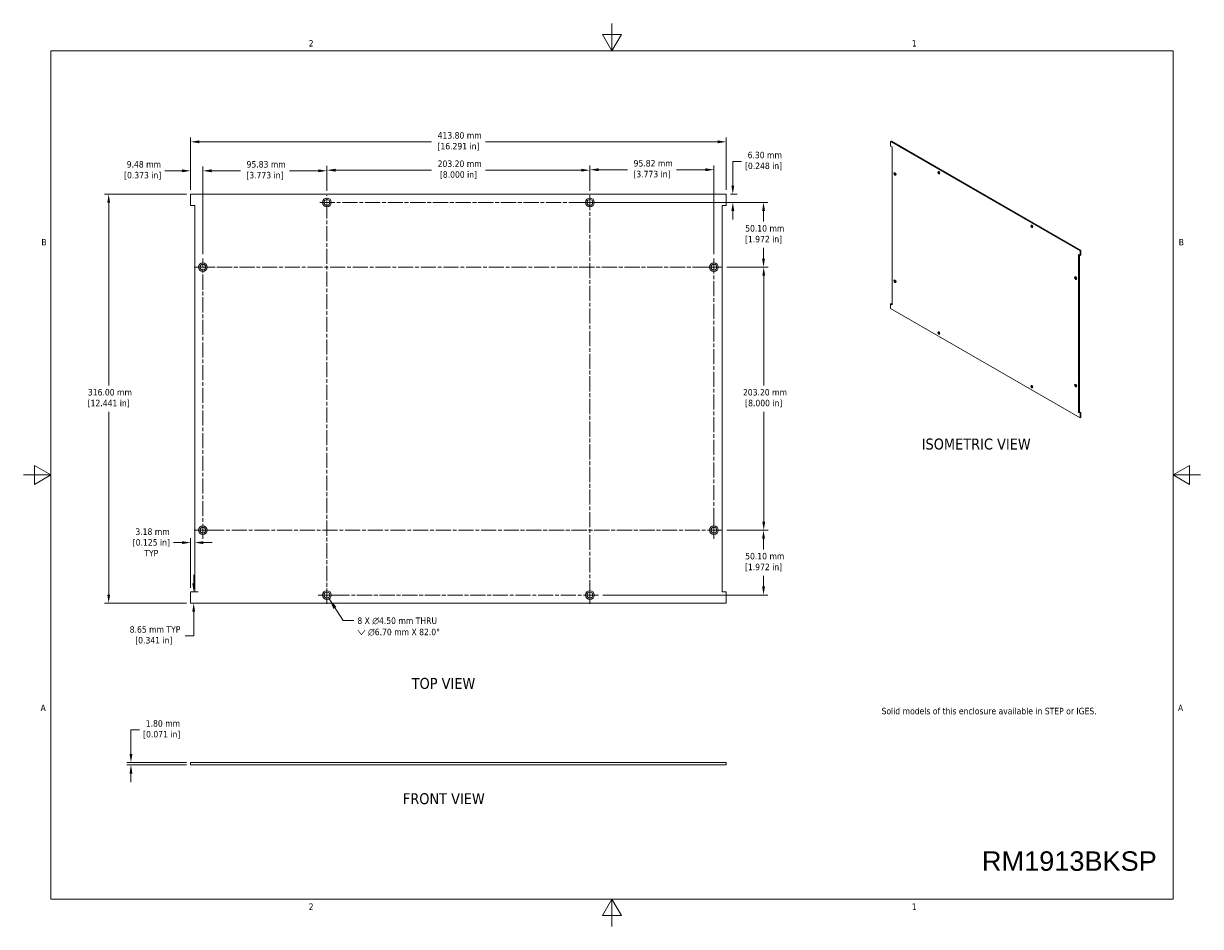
# Model space of a CAD drawing. Header units: millimetres. Extents: x 11 to 920, y 11 to 709.
import ezdxf

# ---------------------------------------------------------------- set-up
doc = ezdxf.new("R2010")
doc.units = ezdxf.units.MM
doc.header["$LTSCALE"] = 3.333333
doc.linetypes.add('CHAIN', pattern=[0.7087, 0.4724, -0.0591, 0.1181, -0.0591])
for name, color, linetype, lineweight in [('Center Mark (ANSI)', 7, 'Continuous', 9), ('Centerline (ANSI)', 7, 'Continuous', 9), ('Dimension (ANSI)', 7, 'Continuous', 9), ('Sketch Geometry (ANSI)', 7, 'Continuous', 9), ('Symbol (ANSI)', 7, 'Continuous', 9), ('Visible (ANSI)', 7, 'Continuous', 18)]:
    doc.layers.add(name, color=color, linetype=linetype, lineweight=lineweight)
doc.styles.add('Label Text (ANSI)', font='tahoma.ttf')
doc.styles.add('Note Text (ANSI)', font='tahoma.ttf')
doc.dimstyles.new('Default - mm (ANSI)', dxfattribs={"dimscale": 3.333333, "dimtxt": 1.5, "dimasz": 2, "dimexe": 1, "dimexo": 1, "dimgap": 0.8, "dimtad": 0, "dimtih": 1, "dimtoh": 1, "dimrnd": 1e-08, "dimzin": 0, "dimdsep": 46, "dimtxsty": 'Note Text (ANSI)', "dimcen": 0.09, "dimdle": 4, "dimclrd": 256, "dimclre": 256, "dimclrt": 256, "dimadec": 1, "dimazin": 0, "dimtfac": 1, "dimtofl": 0, "dimtmove": 0, "dimatfit": 3, "dimfxl": 1, "dimtolj": 1, "dimtzin": 0, "dimlwd": -1, "dimlwe": -1, "dimarcsym": 0})
doc.dimstyles.new('Default - mm (ANSI)$7', dxfattribs={"dimscale": 3.333333, "dimtxt": 1.5, "dimasz": 2.5, "dimexe": 1, "dimexo": 1, "dimgap": 0.8, "dimtad": 0, "dimtih": 1, "dimtoh": 1, "dimrnd": 1e-08, "dimzin": 0, "dimdsep": 46, "dimtxsty": 'Note Text (ANSI)', "dimcen": 0.09, "dimdle": 4, "dimclrd": 256, "dimclre": 256, "dimclrt": 256, "dimadec": 1, "dimazin": 0, "dimtfac": 1, "dimtofl": 0, "dimtmove": 0, "dimatfit": 3, "dimfxl": 1, "dimtolj": 1, "dimtzin": 0, "dimlwd": -1, "dimlwe": -1, "dimarcsym": 0})

# ---------------------------------------------------------------- blocks, each defined once
blk = doc.blocks.new('Borders Default Border')
at = {"layer": 'Sketch Geometry (ANSI)', "flags": 128}
for points in [[(139.7, 212.6), (139.7, 206.25), (137.5, 210.06), (141.9, 210.06), (139.7, 206.25)], [(9.65, 9.65), (9.65, 206.25), (269.75, 206.25), (269.75, 9.65), (9.65, 9.65)], [(3.3, 107.95), (9.65, 107.95), (5.84, 110.15), (5.84, 105.75), (9.65, 107.95)], [(276.1, 107.95), (269.75, 107.95), (273.56, 110.15), (273.56, 105.75), (269.75, 107.95)], [(139.7, 3.3), (139.7, 9.65), (137.5, 5.84), (141.9, 5.84), (139.7, 9.65)]]:
    blk.add_lwpolyline(points, dxfattribs=at)
at = {"layer": 'Sketch Geometry (ANSI)', "char_height": 1.5, "attachment_point": 7, "style": 'Note Text (ANSI)'}
for s, insert in [('2', (69.4, 207.26)), ('1', (209.21, 207.26)), ('B', (7.43, 161.17)), ('B', (271.06, 161.17)), ('A', (7.25, 53.22)), ('A', (270.88, 53.22)), ('2', (69.4, 7.14)), ('1', (209.21, 7.14))]:
    blk.add_mtext(s, dxfattribs=dict(at, insert=insert))
blk = doc.blocks.new('*D5')
at = {"layer": 'Defpoints', "color": 0, "transparency": 16777216}
for p in [(553.93, 617.25), (140.13, 576.79), (553.93, 576.79)]:
    blk.add_point(p, dxfattribs=at)
at = {"layer": 'Dimension (ANSI)', "transparency": 16777216}
for p, q in [((140.13, 580.13), (140.13, 620.58)), ((553.93, 580.13), (553.93, 620.58)), ((146.79, 617.25), (326.22, 617.25)), ((547.26, 617.25), (367.83, 617.25))]:
    blk.add_line(p, q, dxfattribs=at)
for points in [[(146.79, 618.36), (146.79, 616.14), (140.13, 617.25)], [(547.26, 618.36), (547.26, 616.14), (553.93, 617.25)]]:
    blk.add_solid(points, dxfattribs=at)
at = {"layer": 'Dimension (ANSI)', "transparency": 16777216, "insert": (347.03, 624.74), "char_height": 5, "attachment_point": 2, "style": 'Note Text (ANSI)'}
blk.add_mtext('\\A1; 413.80 mm\\P[16.291 in]', dxfattribs=at)
blk = doc.blocks.new('*D6')
at = {"layer": 'Defpoints', "color": 0, "transparency": 16777216}
for p in [(553.93, 576.79), (450.88, 570.49), (559.02, 570.49)]:
    blk.add_point(p, dxfattribs=at)
at = {"layer": 'Dimension (ANSI)', "transparency": 16777216}
for p, q in [((559.02, 583.46), (559.02, 602.06)), ((559.02, 602.06), (565.68, 602.06)), ((557.26, 576.79), (562.35, 576.79)), ((454.21, 570.49), (562.35, 570.49)), ((559.02, 563.83), (559.02, 557.16))]:
    blk.add_line(p, q, dxfattribs=at)
for points in [[(557.91, 583.46), (560.13, 583.46), (559.02, 576.79)], [(557.91, 563.83), (560.13, 563.83), (559.02, 570.49)]]:
    blk.add_solid(points, dxfattribs=at)
at = {"layer": 'Dimension (ANSI)', "transparency": 16777216, "insert": (582.75, 609.55), "char_height": 5, "attachment_point": 2, "style": 'Note Text (ANSI)'}
blk.add_mtext('\\A1; 6.30 mm\\P[0.248 in]', dxfattribs=at)
blk = doc.blocks.new('*D7')
at = {"layer": 'Defpoints', "color": 0, "transparency": 16777216}
for p in [(454.21, 570.49), (551.14, 520.39), (582.75, 520.39)]:
    blk.add_point(p, dxfattribs=at)
at = {"layer": 'Dimension (ANSI)', "transparency": 16777216}
for p, q in [((457.54, 570.49), (586.09, 570.49)), ((582.75, 563.83), (582.75, 555.6)), ((582.75, 527.06), (582.75, 535.29)), ((554.47, 520.39), (586.09, 520.39))]:
    blk.add_line(p, q, dxfattribs=at)
for points in [[(581.64, 563.83), (583.86, 563.83), (582.75, 570.49)], [(581.64, 527.06), (583.86, 527.06), (582.75, 520.39)]]:
    blk.add_solid(points, dxfattribs=at)
at = {"layer": 'Dimension (ANSI)', "transparency": 16777216, "insert": (582.75, 552.93), "char_height": 5, "attachment_point": 2, "style": 'Note Text (ANSI)'}
blk.add_mtext('\\A1; 50.10 mm\\P[1.972 in]', dxfattribs=at)
blk = doc.blocks.new('*D8')
at = {"layer": 'Defpoints', "color": 0, "transparency": 16777216}
for p in [(551.14, 520.39), (551.14, 317.19), (582.91, 317.19)]:
    blk.add_point(p, dxfattribs=at)
at = {"layer": 'Dimension (ANSI)', "transparency": 16777216}
for p, q in [((554.47, 520.39), (586.25, 520.39)), ((582.91, 513.73), (582.91, 428.95)), ((582.91, 323.86), (582.91, 408.64)), ((554.47, 317.19), (586.25, 317.19))]:
    blk.add_line(p, q, dxfattribs=at)
for points in [[(581.8, 513.73), (584.02, 513.73), (582.91, 520.39)], [(581.8, 323.86), (584.02, 323.86), (582.91, 317.19)]]:
    blk.add_solid(points, dxfattribs=at)
at = {"layer": 'Dimension (ANSI)', "transparency": 16777216, "insert": (582.91, 426.28), "char_height": 5, "attachment_point": 2, "style": 'Note Text (ANSI)'}
blk.add_mtext('\\A1; 203.20 mm\\P[8.000 in]', dxfattribs=at)
blk = doc.blocks.new('*D9')
at = {"layer": 'Defpoints', "color": 0, "transparency": 16777216}
for p in [(140.13, 576.79), (76.79, 260.79), (140.13, 260.79)]:
    blk.add_point(p, dxfattribs=at)
at = {"layer": 'Dimension (ANSI)', "transparency": 16777216}
for p, q in [((136.79, 576.79), (73.46, 576.79)), ((76.79, 570.13), (76.79, 428.95)), ((76.79, 267.46), (76.79, 408.64)), ((136.79, 260.79), (73.46, 260.79))]:
    blk.add_line(p, q, dxfattribs=at)
for points in [[(75.68, 570.13), (77.9, 570.13), (76.79, 576.79)], [(75.68, 267.46), (77.9, 267.46), (76.79, 260.79)]]:
    blk.add_solid(points, dxfattribs=at)
at = {"layer": 'Dimension (ANSI)', "transparency": 16777216, "insert": (76.79, 426.28), "char_height": 5, "attachment_point": 2, "style": 'Note Text (ANSI)'}
blk.add_mtext('\\A1; 316.00 mm\\P[12.441 in]', dxfattribs=at)
blk = doc.blocks.new('*D10')
at = {"layer": 'Defpoints', "color": 0, "transparency": 16777216}
for p in [(140.13, 269.44), (142.49, 269.44), (140.13, 260.79)]:
    blk.add_point(p, dxfattribs=at)
at = {"layer": 'Dimension (ANSI)', "transparency": 16777216}
for p, q in [((142.49, 276.11), (142.49, 282.78)), ((143.46, 269.44), (145.82, 269.44)), ((143.46, 260.79), (145.82, 260.79)), ((142.49, 254.13), (142.49, 235.51)), ((142.49, 235.51), (135.82, 235.51))]:
    blk.add_line(p, q, dxfattribs=at)
for points in [[(141.38, 276.11), (143.6, 276.11), (142.49, 269.44)], [(141.38, 254.13), (143.6, 254.13), (142.49, 260.79)]]:
    blk.add_solid(points, dxfattribs=at)
at = {"layer": 'Dimension (ANSI)', "transparency": 16777216, "insert": (111.66, 243), "char_height": 5, "attachment_point": 2, "style": 'Note Text (ANSI)'}
blk.add_mtext('\\A1; 8.65 mm TYP\\P[0.341 in]', dxfattribs=at)
blk = doc.blocks.new('*D11')
at = {"layer": 'Defpoints', "color": 0, "transparency": 16777216}
for p in [(140.13, 307.58), (143.3, 288.52), (140.13, 269.44)]:
    blk.add_point(p, dxfattribs=at)
at = {"layer": 'Dimension (ANSI)', "transparency": 16777216}
for p, q in [((140.13, 272.78), (140.13, 310.92)), ((133.46, 307.58), (126.79, 307.58)), ((149.97, 307.58), (156.64, 307.58))]:
    blk.add_line(p, q, dxfattribs=at)
for points in [[(133.46, 308.7), (133.46, 306.47), (140.13, 307.58)], [(149.97, 308.7), (149.97, 306.47), (143.3, 307.58)]]:
    blk.add_solid(points, dxfattribs=at)
at = {"layer": 'Dimension (ANSI)', "transparency": 16777216, "insert": (109.72, 318.59), "char_height": 5, "attachment_point": 2, "style": 'Note Text (ANSI)'}
blk.add_mtext('\\A1; 3.18 mm\\P[0.125 in]{\\PTYP\\P}', dxfattribs=at)
blk = doc.blocks.new('*D12')
at = {"layer": 'Defpoints', "color": 0, "transparency": 16777216}
for p in [(149.6, 594.87), (140.13, 576.79), (149.6, 527.08)]:
    blk.add_point(p, dxfattribs=at)
at = {"layer": 'Dimension (ANSI)', "transparency": 16777216}
for p, q in [((133.46, 594.87), (120.1, 594.87)), ((140.13, 580.13), (140.13, 598.2)), ((149.6, 530.41), (149.6, 598.2)), ((156.27, 594.87), (162.94, 594.87))]:
    blk.add_line(p, q, dxfattribs=at)
for points in [[(133.46, 595.98), (133.46, 593.76), (140.13, 594.87)], [(156.27, 595.98), (156.27, 593.76), (149.6, 594.87)]]:
    blk.add_solid(points, dxfattribs=at)
at = {"layer": 'Dimension (ANSI)', "transparency": 16777216, "insert": (103.03, 602.36), "char_height": 5, "attachment_point": 2, "style": 'Note Text (ANSI)'}
blk.add_mtext('\\A1; 9.48 mm\\P[0.373 in]', dxfattribs=at)
blk = doc.blocks.new('*D13')
at = {"layer": 'Defpoints', "color": 0, "transparency": 16777216}
for p in [(448.63, 595.35), (245.43, 576.08), (448.63, 576.08)]:
    blk.add_point(p, dxfattribs=at)
at = {"layer": 'Dimension (ANSI)', "transparency": 16777216}
for p, q in [((245.43, 579.41), (245.43, 598.69)), ((252.09, 595.35), (326.22, 595.35)), ((441.96, 595.35), (367.83, 595.35)), ((448.63, 579.41), (448.63, 598.69))]:
    blk.add_line(p, q, dxfattribs=at)
for points in [[(252.09, 596.46), (252.09, 594.24), (245.43, 595.35)], [(441.96, 596.46), (441.96, 594.24), (448.63, 595.35)]]:
    blk.add_solid(points, dxfattribs=at)
at = {"layer": 'Dimension (ANSI)', "transparency": 16777216, "insert": (347.03, 602.84), "char_height": 5, "attachment_point": 2, "style": 'Note Text (ANSI)'}
blk.add_mtext('\\A1; 203.20 mm\\P[8.000 in]', dxfattribs=at)
blk = doc.blocks.new('*D14')
at = {"layer": 'Defpoints', "color": 0, "transparency": 16777216}
for p in [(140.13, 137.62), (94.02, 135.82), (140.13, 135.82)]:
    blk.add_point(p, dxfattribs=at)
at = {"layer": 'Dimension (ANSI)', "transparency": 16777216}
for p, q in [((94.02, 144.29), (94.02, 162.91)), ((94.02, 162.91), (100.69, 162.91)), ((136.79, 137.62), (90.69, 137.62)), ((136.79, 135.82), (90.69, 135.82)), ((94.02, 129.16), (94.02, 122.49))]:
    blk.add_line(p, q, dxfattribs=at)
for points in [[(92.91, 144.29), (95.13, 144.29), (94.02, 137.62)], [(92.91, 129.16), (95.13, 129.16), (94.02, 135.82)]]:
    blk.add_solid(points, dxfattribs=at)
at = {"layer": 'Dimension (ANSI)', "transparency": 16777216, "insert": (117.76, 170.4), "char_height": 5, "attachment_point": 2, "style": 'Note Text (ANSI)'}
blk.add_mtext('\\A1; 1.80 mm\\P[0.071 in]', dxfattribs=at)
blk = doc.blocks.new('*D15')
at = {"layer": 'Defpoints', "color": 0, "transparency": 16777216}
for p in [(245.43, 594.87), (245.43, 576.08), (149.6, 527.08)]:
    blk.add_point(p, dxfattribs=at)
at = {"layer": 'Dimension (ANSI)', "transparency": 16777216}
for p, q in [((149.6, 530.41), (149.6, 598.2)), ((156.27, 594.87), (178.59, 594.87)), ((238.76, 594.87), (216.44, 594.87)), ((245.43, 579.41), (245.43, 598.2))]:
    blk.add_line(p, q, dxfattribs=at)
for points in [[(156.27, 595.98), (156.27, 593.76), (149.6, 594.87)], [(238.76, 595.98), (238.76, 593.76), (245.43, 594.87)]]:
    blk.add_solid(points, dxfattribs=at)
at = {"layer": 'Dimension (ANSI)', "transparency": 16777216, "insert": (197.51, 602.36), "char_height": 5, "attachment_point": 2, "style": 'Note Text (ANSI)'}
blk.add_mtext('\\A1; 95.83 mm\\P[3.773 in]', dxfattribs=at)
blk = doc.blocks.new('*D16')
at = {"layer": 'Defpoints', "color": 0, "transparency": 16777216}
for p in [(544.45, 595.7), (448.63, 576.08), (544.45, 527.08)]:
    blk.add_point(p, dxfattribs=at)
at = {"layer": 'Dimension (ANSI)', "transparency": 16777216}
for p, q in [((448.63, 579.41), (448.63, 599.04)), ((455.29, 595.7), (477.61, 595.7)), ((537.79, 595.7), (515.47, 595.7)), ((544.45, 530.41), (544.45, 599.04))]:
    blk.add_line(p, q, dxfattribs=at)
for points in [[(455.29, 596.81), (455.29, 594.59), (448.63, 595.7)], [(537.79, 596.81), (537.79, 594.59), (544.45, 595.7)]]:
    blk.add_solid(points, dxfattribs=at)
at = {"layer": 'Dimension (ANSI)', "transparency": 16777216, "insert": (496.54, 603.2), "char_height": 5, "attachment_point": 2, "style": 'Note Text (ANSI)'}
blk.add_mtext('\\A1; 95.82 mm\\P[3.773 in]', dxfattribs=at)
blk = doc.blocks.new('*D17')
at = {"layer": 'Defpoints', "color": 0, "transparency": 16777216}
for p in [(551.14, 317.19), (455.31, 267.09), (582.75, 267.09)]:
    blk.add_point(p, dxfattribs=at)
at = {"layer": 'Dimension (ANSI)', "transparency": 16777216}
for p, q in [((554.47, 317.19), (586.09, 317.19)), ((582.75, 310.53), (582.75, 302.3)), ((582.75, 273.76), (582.75, 281.99)), ((458.64, 267.09), (586.09, 267.09))]:
    blk.add_line(p, q, dxfattribs=at)
for points in [[(581.64, 310.53), (583.86, 310.53), (582.75, 317.19)], [(581.64, 273.76), (583.86, 273.76), (582.75, 267.09)]]:
    blk.add_solid(points, dxfattribs=at)
at = {"layer": 'Dimension (ANSI)', "transparency": 16777216, "insert": (582.75, 299.63), "char_height": 5, "attachment_point": 2, "style": 'Note Text (ANSI)'}
blk.add_mtext('\\A1; 50.10 mm\\P[1.972 in]', dxfattribs=at)

msp = doc.modelspace()

# ---------------------------------------------------------------- linework, layer by layer
at = {"layer": 'Center Mark (ANSI)', "linetype": 'CHAIN', "ltscale": 1.86091}
for p, q in [((239.844, 570.493), (251.01, 570.493)), ((454.21, 570.493), (443.044, 570.493))]:
    msp.add_line(p, q, dxfattribs=at)
at = {"layer": 'Center Mark (ANSI)', "linetype": 'CHAIN', "ltscale": 2.227556}
for p, q in [((142.919, 520.393), (156.285, 520.393)), ((551.135, 520.393), (537.769, 520.393)), ((544.452, 310.51), (544.452, 323.877)), ((142.919, 317.193), (156.285, 317.193)), ((448.627, 260.41), (448.627, 273.777)), ((238.744, 267.093), (252.11, 267.093))]:
    msp.add_line(p, q, dxfattribs=at)
at = {"layer": 'Centerline (ANSI)', "linetype": 'CHAIN', "ltscale": 7.40793}
for p, q in [((245.427, 260.41), (245.427, 576.077)), ((448.627, 576.077), (448.627, 260.41)), ((239.844, 570.493), (454.21, 570.493)), ((142.919, 520.393), (551.135, 520.393)), ((149.602, 310.51), (149.602, 527.077)), ((544.452, 527.077), (544.452, 310.51)), ((551.135, 317.193), (142.919, 317.193)), ((455.31, 267.093), (238.744, 267.093))]:
    msp.add_line(p, q, dxfattribs=at)
at = {"layer": 'Visible (ANSI)'}
for p, q in [((681.6, 617.841), (680.963, 617.474)), ((827.264, 533.007), (680.963, 617.474)), ((680.963, 617.474), (680.963, 613.942)), ((680.963, 613.942), (682.086, 613.294)), ((681.6, 617.841), (827.9, 533.375)), ((682.086, 613.294), (682.086, 491.351)), ((140.127, 576.793), (140.127, 568.143)), ((553.927, 576.793), (140.127, 576.793)), ((553.927, 568.143), (553.927, 576.793)), ((140.127, 568.143), (143.302, 568.143)), ((143.302, 568.143), (143.302, 269.443)), ((550.752, 269.443), (550.752, 568.143)), ((550.752, 568.143), (553.927, 568.143)), ((826.141, 408.18), (826.141, 530.124)), ((826.141, 530.124), (827.264, 529.476)), ((826.778, 529.757), (826.778, 408.548)), ((827.9, 533.375), (827.264, 533.007)), ((827.264, 529.476), (827.264, 533.007)), ((827.9, 529.843), (827.264, 529.476)), ((827.9, 533.375), (827.9, 529.843)), ((681.6, 492.366), (680.963, 491.999)), ((680.963, 491.999), (680.963, 488.467)), ((682.086, 491.351), (680.963, 491.999)), ((681.6, 492.366), (682.086, 492.085)), ((680.963, 488.467), (827.264, 404.001)), ((826.778, 408.548), (826.141, 408.18)), ((827.264, 407.532), (826.141, 408.18)), ((826.778, 408.548), (827.9, 407.9)), ((827.9, 407.9), (827.264, 407.532)), ((827.264, 404.001), (827.264, 407.532)), ((827.9, 404.368), (827.264, 404.001)), ((827.9, 407.9), (827.9, 404.368)), ((140.127, 269.443), (140.127, 260.793)), ((143.302, 269.443), (140.127, 269.443)), ((553.927, 269.443), (550.752, 269.443)), ((553.927, 260.793), (553.927, 269.443)), ((140.127, 260.793), (553.927, 260.793)), ((140.127, 135.824), (140.127, 137.624)), ((140.127, 137.624), (553.927, 137.624)), ((553.927, 135.824), (553.927, 137.624)), ((553.927, 135.824), (140.127, 135.824))]:
    msp.add_line(p, q, dxfattribs=at)
for centre, radius in [((245.427, 570.493), 3.35), ((448.627, 570.493), 3.35), ((245.427, 570.493), 2.25), ((448.627, 570.493), 2.25), ((149.602, 520.393), 3.35), ((149.602, 520.393), 2.25), ((544.452, 520.393), 3.35), ((544.452, 520.393), 2.25), ((149.602, 317.193), 3.35), ((149.602, 317.193), 2.25), ((544.452, 317.193), 3.35), ((544.452, 317.193), 2.25), ((245.427, 267.093), 3.35), ((245.427, 267.093), 2.25), ((448.627, 267.093), 3.35), ((448.627, 267.093), 2.25)]:
    msp.add_circle(centre, radius, dxfattribs=at)
for centre in [(684.313, 592.515), (718.193, 593.408), (790.035, 551.93), (684.313, 509.558), (823.914, 511.916), (718.193, 469.545), (790.035, 428.067), (823.914, 428.96)]:
    msp.add_ellipse(centre, major_axis=(-0.563, 0.974), ratio=0.5773503, dxfattribs=at)
for centre, major_axis, start_param, end_param in [((684.502, 592.624), (0.562, -0.974), 3.3104002, 6.1143778), ((684.95, 592.882), (0.838, -1.451), 4.0376318, 5.3871461), ((718.382, 593.517), (0.562, -0.974), 3.3104002, 6.1143778), ((718.829, 593.775), (0.838, -1.451), 4.0376318, 5.3871461), ((790.224, 552.039), (0.562, -0.974), 3.3104002, 6.1143778), ((790.671, 552.297), (0.838, -1.451), 4.0376318, 5.3871461), ((684.502, 509.668), (0.562, -0.974), 3.3104002, 6.1143778), ((684.95, 509.926), (0.838, -1.451), 4.0376318, 5.3871461), ((824.103, 512.025), (0.562, -0.974), 3.3104002, 6.1143778), ((824.55, 512.284), (0.838, -1.451), 4.0376318, 5.3871461), ((718.382, 469.654), (0.563, -0.974), 3.3104002, 6.1143778), ((718.829, 469.912), (0.838, -1.451), 4.0376318, 5.3871461), ((790.224, 428.176), (0.562, -0.974), 3.3104002, 6.1143778), ((790.671, 428.434), (0.838, -1.451), 4.0376318, 5.3871461), ((824.103, 429.069), (0.562, -0.974), 3.3104002, 6.1143778), ((824.55, 429.327), (0.838, -1.451), 4.0376318, 5.3871461)]:
    msp.add_ellipse(centre, major_axis=major_axis, ratio=0.5773503, start_param=start_param, end_param=end_param, dxfattribs=at)

# ---------------------------------------------------------------- block references
at = {"xscale": 3.333333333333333, "yscale": 3.333333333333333, "zscale": 3.333333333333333}
msp.add_blockref('Borders Default Border', (0, 0), dxfattribs=at)

# ---------------------------------------------------------------- texts
at = {"layer": 'Symbol (ANSI)', "attachment_point": 7, "style": 'Label Text (ANSI)'}
for s, insert, char_height in [('ISOMETRIC VIEW', (704.962, 379.365), 8.46667), ('TOP VIEW', (310.885, 194.414), 8.4667), ('FRONT VIEW', (304.084, 105.35), 8.4667)]:
    msp.add_mtext(s, dxfattribs=dict(at, insert=insert, char_height=char_height))
at = {"layer": 'Symbol (ANSI)', "insert": (268.915, 249.783), "char_height": 5, "width": 71.22093, "attachment_point": 1, "line_spacing_factor": 1.05, "style": 'Note Text (ANSI)'}
msp.add_mtext('{8 X \\fAIGDT|b0|i0;\\H5.0000;n\\fTahoma|b0|i0;\\H5.0000;4.50 mm THRU\\P\\fAIGDT|b0|i0;\\H5.0000;w\\fTahoma|b0|i0;\\H5.0000; \\fAIGDT|b0|i0;\\H5.0000;n\\fTahoma|b0|i0;\\H5.0000;6.70 mm X 82.0°}', dxfattribs=at)
at = {"layer": 'Symbol (ANSI)', "color": 5, "true_color": 0x0000ff, "insert": (673.948, 188.192), "char_height": 5, "width": 207.25993, "attachment_point": 1, "line_spacing_factor": 0.987884, "style": 'Note Text (ANSI)'}
msp.add_mtext('\\PSolid models of this enclosure available in STEP or IGES.', dxfattribs=at)
at = {"layer": 'Symbol (ANSI)', "insert": (819.036, 69.04), "char_height": 15, "width": 135.12576, "attachment_point": 2, "style": 'Note Text (ANSI)'}
msp.add_mtext('{\\fArial|b0|i0;\\H15.0000;RM1913BKSP}', dxfattribs=at)

# ---------------------------------------------------------------- dimensions: what is measured, and where the dimension line sits
at = {"layer": 'Dimension (ANSI)'}
for base, p1, p2, angle, text, override, picture, middle in [((553.927, 617.249), (140.127, 576.793), (553.927, 576.793), 180, ' <> mm\\X[16.291 in]', {"dimtih": 0, "dimtoh": 0, "dimdec": 2, "dimpost": '', "dimtp": 0, "dimtm": 0, "dimtdec": 2, "dimatfit": 1, "dimtvp": -0.25}, '*D5', (347.027, 617.249)), ((559.017, 570.493), (553.927, 576.793), (450.877, 570.493), 90, ' <> mm\\X[0.248 in]', {"dimdec": 2, "dimpost": '', "dimtp": 0, "dimtm": 0, "dimtdec": 2, "dimatfit": 1, "dimtvp": -0.25}, '*D6', (582.752, 602.06)), ((149.601849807, 594.867853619), (140.126849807, 576.793232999), (149.601849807, 527.076566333), 180, ' <> mm\\X[0.373 in]', {"dimtih": 0, "dimtoh": 0, "dimdec": 2, "dimpost": '', "dimtp": 0, "dimtm": 0, "dimtdec": 2, "dimatfit": 1, "dimtvp": -0.25}, '*D12', (103.027037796, 594.867853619)), ((245.426849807, 594.867853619), (149.601849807, 527.076566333), (245.426849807, 576.076566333), 180, ' <> mm\\X[3.773 in]', {"dimtih": 0, "dimtoh": 0, "dimdec": 2, "dimpost": '', "dimtp": 0, "dimtm": 0, "dimtdec": 2, "dimatfit": 1, "dimtvp": -0.25}, '*D15', (197.514349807, 594.867853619)), ((448.627, 595.353), (245.427, 576.077), (448.627, 576.077), 180, ' <> mm\\X[8.000 in]', {"dimtih": 0, "dimtoh": 0, "dimdec": 2, "dimpost": '', "dimtp": 0, "dimtm": 0, "dimtdec": 2, "dimatfit": 1, "dimtvp": -0.25}, '*D13', (347.027, 595.353)), ((544.451849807, 595.703194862), (448.626849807, 576.076566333), (544.451849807, 527.076566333), 180, ' <> mm\\X[3.773 in]', {"dimtih": 0, "dimtoh": 0, "dimdec": 2, "dimpost": '', "dimtp": 0, "dimtm": 0, "dimtdec": 2, "dimatfit": 1, "dimtvp": -0.25}, '*D16', (496.539349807, 595.703194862)), ((76.794, 260.793), (140.127, 576.793), (140.127, 260.793), 270, ' <> mm\\X[12.441 in]', {"dimdec": 2, "dimpost": '', "dimtp": 0, "dimtm": 0, "dimtdec": 2, "dimatfit": 1, "dimtvp": -0.25}, '*D9', (76.794, 418.793)), ((582.752, 520.393), (454.21, 570.493), (551.135, 520.393), 90, ' <> mm\\X[1.972 in]', {"dimdec": 2, "dimpost": '', "dimtp": 0, "dimtm": 0, "dimtdec": 2, "dimatfit": 1, "dimtvp": -0.25}, '*D7', (582.752, 545.443)), ((582.913, 317.193), (551.135, 520.393), (551.135, 317.193), 90, ' <> mm\\X[8.000 in]', {"dimdec": 2, "dimpost": '', "dimtp": 0, "dimtm": 0, "dimtdec": 2, "dimatfit": 1, "dimtvp": -0.25}, '*D8', (582.913, 418.793)), ((140.126849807, 307.583940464), (143.301849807, 288.516690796), (140.126849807, 269.443232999), 180, ' <> mm\\X[0.125 in]{\\PTYP\\P}', {"dimtih": 0, "dimtoh": 0, "dimdec": 2, "dimpost": '', "dimse1": 1, "dimtp": 0, "dimtm": 0, "dimtdec": 2, "dimatfit": 1, "dimtvp": -0.375}, '*D11', (109.724566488, 307.583940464)), ((582.752, 267.093), (551.135, 317.193), (455.31, 267.093), 90, ' <> mm\\X[1.972 in]', {"dimdec": 2, "dimpost": '', "dimtp": 0, "dimtm": 0, "dimtdec": 2, "dimatfit": 1, "dimtvp": -0.25}, '*D17', (582.752, 292.143)), ((142.488, 269.443), (140.127, 260.793), (140.127, 269.443), 270, ' <> mm TYP\\X[0.341 in]', {"dimdec": 2, "dimpost": '', "dimtp": 0, "dimtm": 0, "dimtdec": 2, "dimatfit": 1, "dimtvp": -0.25}, '*D10', (111.662, 235.509)), ((94.021, 135.824), (140.127, 137.624), (140.127, 135.824), 270, ' <> mm\\X[0.071 in]', {"dimdec": 2, "dimpost": '', "dimtp": 0, "dimtm": 0, "dimtdec": 2, "dimatfit": 1, "dimtvp": -0.25}, '*D14', (117.756, 162.908))]:
    dim = msp.add_linear_dim(base=base, p1=p1, p2=p2, angle=angle, text=text, dimstyle='Default - mm (ANSI)', override=override, dxfattribs=at)
    dim.commit()
    dim.dimension.update_dxf_attribs({"geometry": picture, "text_midpoint": middle, "dimtype": 160})

# ---------------------------------------------------------------- leaders
at = {"layer": 'Symbol (ANSI)', "annotation_type": 0, "has_hookline": 1, "hookline_direction": 0, "text_width": 70.281}
msp.add_leader([(247.102, 264.192), (257.915, 247.283), (266.249, 247.283)], dimstyle='Default - mm (ANSI)$7', override={"dimtad": 0}, dxfattribs=at)

doc.saveas('drawing.dxf')
